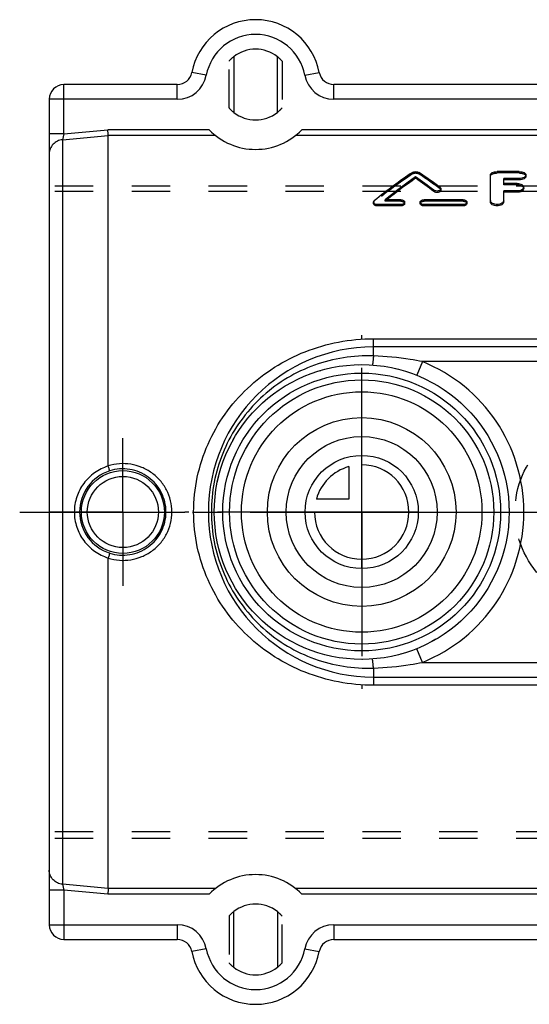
# Model space of a CAD drawing. Header units: millimetres. Extents: x 400 to 600, y 412 to 588.
# Tile 1 of 4: x 400 to 486, y 416 to 584. Entities that reach past the tile are written whole.
import ezdxf

# ---------------------------------------------------------------- set-up
doc = ezdxf.new("R2010")
doc.units = ezdxf.units.MM
doc.header["$LTSCALE"] = 65.185185
doc.linetypes.add('CENTER', pattern=[0.6, 0.375, -0.075, 0.075, -0.075])
doc.linetypes.add('HIDDEN', pattern=[0.2, 0.1, -0.1])
doc.layers.get('0').update_dxf_attribs({"linetype": 'CONTINUOUS'})
for name, color, linetype in [('ACHSEN_S', 7, 'CONTINUOUS'), ('DEFAULT_2', 8, 'HIDDEN'), ('FASEN', 7, 'CONTINUOUS'), ('FLAECHEN', 7, 'CONTINUOUS'), ('KOERPER', 7, 'CONTINUOUS'), ('KONST.EL_MIT_GEO', 7, 'CONTINUOUS'), ('KURVEN', 7, 'CONTINUOUS')]:
    doc.layers.add(name, color=color, linetype=linetype)

msp = doc.modelspace()

# ---------------------------------------------------------------- linework, layer by layer
at = {"color": 7, "linetype": 'Continuous'}
for p, q in [((436.3, 577.22), (436.3, 567.78)), ((443.7, 567.78), (443.7, 577.22)), ((432.14, 564.81), (414.96, 564.81)), ((552.14, 564.81), (447.86, 564.81)), ((415, 507.82), (415, 563.84)), ((433.22, 563.84), (415, 563.84)), ((553.22, 563.84), (446.78, 563.84)), ((415, 436.16), (415, 492.18)), ((433.22, 436.16), (415, 436.16)), ((553.22, 436.16), (446.78, 436.16)), ((432.14, 435.19), (414.96, 435.19)), ((552.14, 435.19), (447.86, 435.19)), ((436.3, 422.78), (436.3, 432.22)), ((443.7, 432.22), (443.7, 422.78))]:
    msp.add_line(p, q, dxfattribs=at)
for centre, radius, start, end in [((440, 572.5), 6, 51.9269, 128.0731), ((440, 572.5), 11, 224.373, 315.627), ((440, 427.5), 11, 44.373, 135.627), ((440, 427.5), 6, 231.9269, 308.0731)]:
    msp.add_arc(centre, radius, start, end, dxfattribs=at)
for points, knots in [([(415, 563.84), (415, 563.88), (414.99, 564), (414.98, 564.33), (414.97, 564.6), (414.96, 564.81)], [0, 0, 0, 0, 0.138238, 0.368652, 1, 1, 1, 1]), ([(415, 436.16), (415, 436.12), (414.99, 436), (414.98, 435.67), (414.97, 435.4), (414.96, 435.19)], [0, 0, 0, 0, 0.138239, 0.368652, 1, 1, 1, 1])]:
    msp.add_open_spline(points, degree=3, knots=knots, dxfattribs=at)
at = {"layer": 'ACHSEN_S', "color": 2, "linetype": 'CENTER'}
msp.add_line((400, 500), (600, 500), dxfattribs=at)
at = {"layer": 'DEFAULT_2', "color": 8, "linetype": 'HIDDEN'}
for p, q in [((435.5, 568.53), (435.5, 576.47)), ((444.5, 576.47), (444.5, 568.53)), ((435.5, 431.47), (435.5, 423.53)), ((444.5, 423.53), (444.5, 431.47))]:
    msp.add_line(p, q, dxfattribs=at)
for centre, start, end in [((440, 572.5), 128.0731, 138.5904), ((440, 572.5), 41.4096, 51.9269), ((440, 427.5), 221.4096, 231.9269), ((440, 427.5), 308.0731, 318.5904)]:
    msp.add_arc(centre, 6, start, end, dxfattribs=at)
at = {"layer": 'FASEN', "color": 7, "linetype": 'Continuous'}
for radius in [25, 23.56]:
    msp.add_circle((458, 500), radius, dxfattribs=at)
at = {"layer": 'FLAECHEN', "color": 2, "linetype": 'CENTER'}
for p, q in [((458, 500), (458, 530)), ((417.5, 500), (417.5, 512.52)), ((417.5, 500), (404.98, 500)), ((417.5, 500), (417.5, 487.48)), ((417.5, 500), (428, 500)), ((458, 500), (428, 500)), ((458, 500), (458, 470)), ((458, 500), (488, 500))]:
    msp.add_line(p, q, dxfattribs=at)
at = {"layer": 'KOERPER', "color": 8, "linetype": 'HIDDEN'}
for p, q in [((595, 555.25), (405, 555.25)), ((595, 554.34), (405, 554.34)), ((595, 445.74), (405, 445.74)), ((595, 444.65), (405, 444.65))]:
    msp.add_line(p, q, dxfattribs=at)
at = {"layer": 'KONST.EL_MIT_GEO', "color": 7, "linetype": 'Continuous'}
for p, q in [((431.65, 574.07), (429.19, 574.54)), ((448.35, 574.07), (450.81, 574.54)), ((407.5, 564.13), (407.5, 572.5)), ((426.73, 572.5), (407.5, 572.5)), ((426.73, 570), (426.73, 572.5)), ((453.27, 570), (453.27, 572.5)), ((546.73, 572.5), (453.27, 572.5)), ((405, 570), (405, 430)), ((426.73, 570), (405, 570)), ((546.73, 570), (453.27, 570)), ((407.5, 564.13), (414.96, 564.81)), ((407.5, 564.13), (405, 564.13)), ((407.5, 564.13), (407.28, 563.14)), ((407.28, 563.14), (415, 563.84)), ((407.28, 563.14), (407.28, 436.86)), ((467.15, 556.6), (467.15, 556.84)), ((479.82, 552.61), (479.82, 557.16)), ((484.73, 557.73), (480.95, 557.73)), ((482.09, 555.71), (482.09, 556.57)), ((484.73, 556.57), (482.09, 556.57)), ((484.73, 556.34), (482.09, 556.34)), ((484.73, 556.34), (484.73, 556.57)), ((485.86, 556.93), (485.86, 557.16)), ((470.24, 554.35), (470.24, 554.58)), ((471.43, 554.57), (471.43, 554.81)), ((484.35, 555.71), (482.09, 555.71)), ((482.09, 552.61), (482.09, 554.45)), ((484.35, 554.45), (482.09, 554.45)), ((484.35, 554.22), (484.35, 554.45)), ((485.48, 554.86), (485.48, 555.09)), ((464.62, 552.95), (461.98, 552.95)), ((475.19, 552.95), (468.58, 552.95)), ((484.35, 554.22), (482.09, 554.22)), ((460, 552.32), (460, 552.55)), ((460.66, 551.92), (460.66, 552.15)), ((464.62, 552.15), (460.66, 552.15)), ((464.62, 551.92), (460.66, 551.92)), ((464.62, 551.92), (464.62, 552.15)), ((465.28, 552.32), (465.28, 552.55)), ((467.92, 552.32), (467.92, 552.55)), ((468.58, 551.92), (468.58, 552.15)), ((475.19, 552.15), (468.58, 552.15)), ((475.19, 551.92), (468.58, 551.92)), ((475.19, 551.92), (475.19, 552.15)), ((475.85, 552.32), (475.85, 552.55)), ((460, 526.46), (460, 529.39)), ((460, 529.39), (527, 529.39)), ((527, 528), (460, 528)), ((468.3, 525.5), (467.36, 523.18)), ((510.27, 525.5), (468.3, 525.5)), ((468.3, 474.5), (467.36, 476.82)), ((468.3, 474.5), (510.27, 474.5)), ((460, 473.54), (460, 470.61)), ((460, 472), (527, 472)), ((527, 470.61), (460, 470.61)), ((407.28, 436.86), (407.5, 435.87)), ((415, 436.16), (407.28, 436.86)), ((407.5, 435.87), (405, 435.87)), ((407.5, 435.87), (407.5, 427.5)), ((414.96, 435.19), (407.5, 435.87)), ((405, 430), (426.73, 430)), ((426.73, 430), (426.73, 427.5)), ((453.27, 430), (546.73, 430)), ((453.27, 430), (453.27, 427.5)), ((407.5, 427.5), (426.73, 427.5)), ((431.65, 425.93), (429.19, 425.46)), ((448.35, 425.93), (450.81, 425.46)), ((453.27, 427.5), (546.73, 427.5))]:
    msp.add_line(p, q, dxfattribs=at)
at = {"layer": 'KONST.EL_MIT_GEO', "color": 8, "linetype": 'HIDDEN'}
for p, q in [((466.61, 557.36), (466.61, 557.6)), ((467.69, 557.36), (467.69, 557.6)), ((480.95, 557.5), (480.95, 557.73)), ((484.73, 557.5), (480.95, 557.5)), ((484.73, 557.5), (484.73, 557.73)), ((471.3, 554.8), (471.3, 555.03)), ((482.09, 555.48), (482.09, 555.71)), ((484.35, 555.48), (482.09, 555.48)), ((484.35, 555.48), (484.35, 555.71)), ((460.13, 552.56), (460.13, 552.79)), ((461.98, 552.72), (461.98, 552.95)), ((464.62, 552.72), (464.62, 552.95)), ((468.58, 552.72), (468.58, 552.95)), ((475.19, 552.72), (475.19, 552.95)), ((464.62, 552.72), (461.98, 552.72)), ((475.19, 552.72), (468.58, 552.72))]:
    msp.add_line(p, q, dxfattribs=at)
msp.add_circle((458, 500), 25, dxfattribs=at)
at = {"layer": 'KONST.EL_MIT_GEO', "color": 7, "linetype": 'Continuous'}
for centre, radius in [((458, 500), 22.4), ((458, 500), 20.4), ((417.5, 500), 7.03), ((417.5, 500), 6.03)]:
    msp.add_circle(centre, radius, dxfattribs=at)
for centre, radius, start, end in [((440, 572.5), 11, 10.6719, 169.3281), ((440, 572.5), 8.5, 10.6719, 169.3281), ((426.73, 575), 2.5, 270, 349.3281), ((453.27, 575), 2.5, 190.6719, 270), ((426.73, 575), 5, 270, 349.3281), ((453.27, 575), 5, 190.6719, 270), ((407.5, 570), 2.5, 90, 180), ((440, 572.5), 6, 231.9269, 308.0731), ((480.24, 552.84), 0.417, 180.034, 188.371), ((460, 500), 28, 90, 270), ((459, 499.96), 26.53, 87.8366, 91.9951), ((458, 500), 27.5, 291.9864, 68.0136), ((417.49, 500.01), 7.32, 107.7405, 180.046), ((417.49, 499.99), 7.32, 179.954, 252.2595), ((459, 500.04), 26.53, 268.0049, 272.1634), ((440, 427.5), 6, 51.9269, 128.0731), ((407.5, 430), 2.5, 180, 270), ((426.73, 425), 5, 10.6719, 90), ((453.27, 425), 5, 90, 169.3281), ((426.73, 425), 2.5, 10.6719, 90), ((440, 427.5), 8.5, 190.6719, 349.3281), ((453.27, 425), 2.5, 90, 169.3281), ((440, 427.5), 11, 190.6719, 349.3281)]:
    msp.add_arc(centre, radius, start, end, dxfattribs=at)
at = {"layer": 'KONST.EL_MIT_GEO', "color": 8, "linetype": 'HIDDEN'}
for centre, start, end in [((440, 572.5), 221.4096, 231.9269), ((440, 572.5), 308.0731, 318.5904), ((440, 427.5), 128.0731, 138.5904), ((440, 427.5), 41.4096, 51.9269)]:
    msp.add_arc(centre, 6, start, end, dxfattribs=at)
at = {"layer": 'KONST.EL_MIT_GEO', "color": 7, "linetype": 'Continuous'}
for centre, major_axis, start_param, end_param in [((458.6, 500), (40.51, 63.78), 0.794826, 0.92638), ((460.24, 500), (40.51, 63.78), 0.817513, 0.922379), ((460.24, 500), (40.32, 63.49), 0.816873, 0.916298), ((474.06, 500), (-40.51, 63.78), -0.880341, -0.817513), ((474.06, 500), (-40.32, 63.49), -0.87999, -0.816873), ((475.71, 500), (-40.51, 63.78), -0.868375, -0.794826)]:
    msp.add_ellipse(centre, major_axis=major_axis, ratio=0.44714, start_param=start_param, end_param=end_param, dxfattribs=at)
at = {"layer": 'KONST.EL_MIT_GEO', "color": 8, "linetype": 'HIDDEN'}
for centre, major_axis, start_param, end_param in [((458.6, 500), (40.32, 63.49), 0.794081, 0.926239), ((475.71, 500), (-40.32, 63.49), -0.86797, -0.794081), ((460.24, 500), (40.32, 63.49), 0.916298, 0.92222)]:
    msp.add_ellipse(centre, major_axis=major_axis, ratio=0.44714, start_param=start_param, end_param=end_param, dxfattribs=at)
at = {"layer": 'KONST.EL_MIT_GEO', "color": 7, "linetype": 'Continuous'}
for points, knots in [([(407.28, 563.14), (406.98, 563.12), (406.37, 562.95), (405.62, 562.41), (405.12, 561.64), (405, 561.03), (405, 560.73)], [0, 0, 0, 0, 0.253885, 0.505338, 0.753716, 1, 1, 1, 1]), ([(466.61, 557.6), (466.68, 557.65), (466.86, 557.71), (467.15, 557.74), (467.44, 557.71), (467.62, 557.65), (467.69, 557.6)], [0, 0, 0, 0, 0.228927, 0.5, 0.771073, 1, 1, 1, 1]), ([(479.82, 557.16), (479.82, 557.24), (479.9, 557.42), (480.17, 557.59), (480.53, 557.71), (480.81, 557.73), (480.95, 557.73)], [0, 0, 0, 0, 0.172452, 0.39643, 0.679891, 1, 1, 1, 1]), ([(484.73, 557.73), (484.87, 557.73), (485.15, 557.71), (485.51, 557.59), (485.78, 557.42), (485.86, 557.24), (485.86, 557.16)], [0, 0, 0, 0, 0.32011, 0.603571, 0.82756, 1, 1, 1, 1]), ([(485.86, 557.16), (485.86, 557.08), (485.78, 556.9), (485.51, 556.72), (485.15, 556.6), (484.87, 556.57), (484.73, 556.57)], [0, 0, 0, 0, 0.172999, 0.398397, 0.681723, 1, 1, 1, 1]), ([(485.86, 556.93), (485.86, 556.85), (485.78, 556.67), (485.51, 556.49), (485.15, 556.37), (484.87, 556.34), (484.73, 556.34)], [0, 0, 0, 0, 0.172882, 0.39825, 0.681627, 1, 1, 1, 1]), ([(471.43, 554.81), (471.43, 554.77), (471.41, 554.68), (471.31, 554.58), (471.16, 554.5), (470.91, 554.43), (470.59, 554.42), (470.34, 554.51), (470.24, 554.58)], [0, 0, 0, 0, 0.086261, 0.187231, 0.308133, 0.446182, 0.740867, 1, 1, 1, 1]), ([(471.43, 554.57), (471.43, 554.53), (471.41, 554.45), (471.31, 554.34), (471.16, 554.26), (470.98, 554.21), (470.78, 554.19), (470.53, 554.21), (470.34, 554.28), (470.24, 554.35)], [0, 0, 0, 0, 0.086124, 0.186954, 0.30771, 0.445603, 0.593238, 0.741166, 1, 1, 1, 1]), ([(471.3, 555.03), (471.34, 555), (471.41, 554.94), (471.43, 554.85), (471.43, 554.81)], [0, 0, 0, 0, 0.540206, 1, 1, 1, 1]), ([(484.35, 555.71), (484.5, 555.71), (484.77, 555.69), (485.14, 555.56), (485.4, 555.37), (485.48, 555.17), (485.48, 555.09)], [0, 0, 0, 0, 0.31172, 0.590948, 0.817697, 1, 1, 1, 1]), ([(485.48, 555.09), (485.48, 555), (485.4, 554.81), (485.14, 554.61), (484.77, 554.48), (484.5, 554.45), (484.35, 554.45)], [0, 0, 0, 0, 0.182776, 0.410856, 0.689957, 1, 1, 1, 1]), ([(485.48, 554.86), (485.48, 554.77), (485.4, 554.58), (485.14, 554.38), (484.77, 554.25), (484.5, 554.22), (484.35, 554.22)], [0, 0, 0, 0, 0.182711, 0.410776, 0.689905, 1, 1, 1, 1]), ([(460, 552.55), (460, 552.6), (460.03, 552.69), (460.09, 552.76), (460.13, 552.79)], [0, 0, 0, 0, 0.467033, 1, 1, 1, 1]), ([(464.62, 552.95), (464.71, 552.95), (464.87, 552.94), (465.08, 552.85), (465.24, 552.73), (465.28, 552.61), (465.28, 552.55)], [0, 0, 0, 0, 0.302912, 0.577732, 0.807572, 1, 1, 1, 1]), ([(467.92, 552.55), (467.92, 552.61), (467.97, 552.73), (468.12, 552.85), (468.34, 552.94), (468.5, 552.95), (468.58, 552.95)], [0, 0, 0, 0, 0.192428, 0.422268, 0.697087, 1, 1, 1, 1]), ([(475.19, 552.95), (475.27, 552.95), (475.44, 552.94), (475.65, 552.85), (475.81, 552.73), (475.85, 552.61), (475.85, 552.55)], [0, 0, 0, 0, 0.302912, 0.577732, 0.807572, 1, 1, 1, 1]), ([(482.09, 552.84), (482.09, 552.75), (482.02, 552.55), (481.76, 552.34), (481.41, 552.19), (481, 552.13), (480.59, 552.17), (480.22, 552.3), (479.94, 552.5), (479.84, 552.69), (479.83, 552.78)], [0, 0, 0, 0, 0.094951, 0.208347, 0.34353, 0.492867, 0.643773, 0.783181, 0.901852, 1, 1, 1, 1]), ([(460.66, 552.15), (460.58, 552.15), (460.41, 552.17), (460.2, 552.25), (460.04, 552.38), (460, 552.5), (460, 552.55)], [0, 0, 0, 0, 0.302034, 0.576797, 0.807353, 1, 1, 1, 1]), ([(460.66, 551.92), (460.58, 551.92), (460.41, 551.93), (460.2, 552.02), (460.04, 552.15), (460, 552.27), (460, 552.32)], [0, 0, 0, 0, 0.302046, 0.576816, 0.807369, 1, 1, 1, 1]), ([(465.28, 552.55), (465.28, 552.5), (465.24, 552.38), (465.08, 552.25), (464.87, 552.17), (464.71, 552.15), (464.62, 552.15)], [0, 0, 0, 0, 0.192652, 0.42322, 0.697976, 1, 1, 1, 1]), ([(465.28, 552.32), (465.28, 552.27), (465.24, 552.15), (465.08, 552.02), (464.87, 551.93), (464.71, 551.92), (464.62, 551.92)], [0, 0, 0, 0, 0.192636, 0.423201, 0.697964, 1, 1, 1, 1]), ([(468.58, 552.15), (468.5, 552.15), (468.34, 552.17), (468.12, 552.25), (467.97, 552.38), (467.92, 552.5), (467.92, 552.55)], [0, 0, 0, 0, 0.302024, 0.57678, 0.807349, 1, 1, 1, 1]), ([(468.58, 551.92), (468.5, 551.92), (468.34, 551.93), (468.12, 552.02), (467.97, 552.15), (467.92, 552.27), (467.92, 552.32)], [0, 0, 0, 0, 0.302036, 0.576799, 0.807365, 1, 1, 1, 1]), ([(475.85, 552.55), (475.85, 552.5), (475.81, 552.38), (475.65, 552.25), (475.44, 552.17), (475.27, 552.15), (475.19, 552.15)], [0, 0, 0, 0, 0.192652, 0.42322, 0.697976, 1, 1, 1, 1]), ([(475.85, 552.32), (475.85, 552.27), (475.81, 552.15), (475.65, 552.02), (475.44, 551.93), (475.27, 551.92), (475.19, 551.92)], [0, 0, 0, 0, 0.192636, 0.423201, 0.697964, 1, 1, 1, 1]), ([(482.09, 552.61), (482.09, 552.51), (482.01, 552.31), (481.75, 552.09), (481.38, 551.95), (480.95, 551.9), (480.53, 551.95), (480.16, 552.09), (479.9, 552.31), (479.82, 552.51), (479.82, 552.61)], [0, 0, 0, 0, 0.095845, 0.211107, 0.348722, 0.5, 0.651278, 0.788893, 0.904155, 1, 1, 1, 1]), ([(460, 470.61), (458.02, 470.61), (454.06, 470.99), (448.37, 472.63), (443.13, 475.3), (438.51, 478.89), (434.66, 483.3), (431.75, 488.42), (429.92, 494.06), (429.29, 500), (429.92, 505.94), (431.75, 511.58), (434.66, 516.7), (438.51, 521.11), (443.13, 524.7), (448.37, 527.37), (454.06, 529.01), (458.02, 529.39), (460, 529.39)], [0, 0, 0, 0, 0.063241, 0.126025, 0.1882, 0.249977, 0.311769, 0.373975, 0.436773, 0.5, 0.563227, 0.626025, 0.688231, 0.750023, 0.8118, 0.873975, 0.936759, 1, 1, 1, 1]), ([(458.08, 526.47), (456.38, 526.41), (453, 525.96), (448.16, 524.34), (443.71, 521.83), (439.82, 518.51), (436.64, 514.52), (434.28, 509.99), (432.83, 505.09), (432.34, 500), (432.83, 494.91), (434.28, 490.01), (436.64, 485.48), (439.82, 481.49), (443.71, 478.17), (448.16, 475.66), (453, 474.04), (456.38, 473.59), (458.08, 473.53)], [0, 0, 0, 0, 0.062503, 0.125, 0.187495, 0.249988, 0.312483, 0.374983, 0.437489, 0.5, 0.562511, 0.625017, 0.687517, 0.750012, 0.812505, 0.875, 0.937497, 1, 1, 1, 1]), ([(460, 526.46), (459.99, 526.35), (459.97, 526.15), (459.94, 525.85), (459.92, 525.59), (459.89, 525.36), (459.87, 525.19), (459.85, 525.07), (459.84, 525), (459.83, 524.96), (459.83, 524.95), (459.82, 524.93), (459.82, 524.93)], [0, 0, 0, 0, 0.212247, 0.40674, 0.578894, 0.725157, 0.842447, 0.928205, 0.958703, 0.980736, 0.994322, 1, 1, 1, 1]), ([(468.3, 525.5), (467.61, 525.64), (464.87, 526.13), (462.09, 526.39), (460, 526.46)], [0, 0, 0, 0, 0.250143, 1, 1, 1, 1]), ([(415, 507.8), (414.19, 507.53), (412.62, 506.75), (410.75, 504.92), (409.54, 502.59), (409.26, 500.86), (409.26, 500)], [0, 0, 0, 0, 0.249942, 0.499976, 0.749979, 1, 1, 1, 1]), ([(425.81, 500), (425.81, 500.64), (425.65, 501.94), (424.97, 503.77), (423.87, 505.38), (422.43, 506.69), (420.72, 507.64), (418.85, 508.17), (416.9, 508.26), (415.62, 508.01), (415, 507.82)], [0, 0, 0, 0, 0.125081, 0.250072, 0.374969, 0.499839, 0.624774, 0.749816, 0.874919, 1, 1, 1, 1]), ([(415.26, 506.97), (415.26, 507), (415.23, 507.08), (415.18, 507.25), (415.1, 507.5), (415.04, 507.69), (415, 507.8)], [0, 0, 0, 0, 0.083926, 0.297802, 0.615886, 1, 1, 1, 1]), ([(424.81, 500), (424.81, 500.57), (424.67, 501.72), (424.08, 503.35), (423.12, 504.79), (421.85, 505.97), (420.34, 506.82), (418.68, 507.3), (416.94, 507.37), (415.81, 507.15), (415.26, 506.97)], [0, 0, 0, 0, 0.125121, 0.250123, 0.374997, 0.499828, 0.624736, 0.749781, 0.874908, 1, 1, 1, 1]), ([(409.26, 500), (409.26, 499.14), (409.54, 497.41), (410.75, 495.08), (412.62, 493.25), (414.19, 492.47), (415, 492.2)], [0, 0, 0, 0, 0.250004, 0.500012, 0.75005, 1, 1, 1, 1]), ([(415, 492.18), (415.62, 491.99), (416.9, 491.74), (418.85, 491.83), (420.72, 492.36), (422.43, 493.31), (423.87, 494.62), (424.97, 496.23), (425.65, 498.06), (425.81, 499.35), (425.81, 500)], [0, 0, 0, 0, 0.125077, 0.25018, 0.375221, 0.500155, 0.625024, 0.74992, 0.874909, 1, 1, 1, 1]), ([(415.26, 493.03), (415.81, 492.85), (416.94, 492.63), (418.68, 492.7), (420.34, 493.18), (421.85, 494.03), (423.12, 495.21), (424.08, 496.65), (424.67, 498.28), (424.81, 499.43), (424.81, 500)], [0, 0, 0, 0, 0.125088, 0.250214, 0.375259, 0.500167, 0.624995, 0.749868, 0.874869, 1, 1, 1, 1]), ([(415.26, 493.03), (415.26, 493), (415.23, 492.92), (415.18, 492.75), (415.1, 492.5), (415.04, 492.31), (415, 492.2)], [0, 0, 0, 0, 0.083924, 0.297801, 0.615886, 1, 1, 1, 1]), ([(460, 473.54), (459.99, 473.65), (459.97, 473.85), (459.94, 474.15), (459.92, 474.41), (459.89, 474.64), (459.87, 474.81), (459.85, 474.93), (459.84, 475), (459.83, 475.04), (459.83, 475.05), (459.82, 475.07), (459.82, 475.07)], [0, 0, 0, 0, 0.212247, 0.406739, 0.578894, 0.725157, 0.842446, 0.928204, 0.958702, 0.980735, 0.994322, 1, 1, 1, 1]), ([(460, 473.54), (462.09, 473.61), (464.87, 473.87), (467.61, 474.36), (468.3, 474.5)], [0, 0, 0, 0, 0.749857, 1, 1, 1, 1]), ([(407.28, 436.86), (406.98, 436.88), (406.37, 437.05), (405.62, 437.59), (405.12, 438.36), (405, 438.97), (405, 439.27)], [0, 0, 0, 0, 0.253885, 0.505338, 0.753716, 1, 1, 1, 1])]:
    msp.add_open_spline(points, degree=3, knots=knots, dxfattribs=at)
at = {"layer": 'KONST.EL_MIT_GEO', "color": 8, "linetype": 'HIDDEN'}
for points, knots in [([(466.61, 557.36), (466.68, 557.41), (466.86, 557.48), (467.15, 557.51), (467.44, 557.48), (467.62, 557.41), (467.69, 557.36)], [0, 0, 0, 0, 0.228901, 0.5, 0.771098, 1, 1, 1, 1]), ([(479.82, 556.93), (479.82, 557), (479.9, 557.18), (480.17, 557.36), (480.53, 557.47), (480.81, 557.5), (480.95, 557.5)], [0, 0, 0, 0, 0.172331, 0.396273, 0.679785, 1, 1, 1, 1]), ([(484.73, 557.5), (484.87, 557.5), (485.15, 557.47), (485.51, 557.36), (485.78, 557.18), (485.86, 557), (485.86, 556.93)], [0, 0, 0, 0, 0.320216, 0.603729, 0.827681, 1, 1, 1, 1]), ([(471.3, 554.8), (471.34, 554.77), (471.41, 554.7), (471.43, 554.61), (471.43, 554.57)], [0, 0, 0, 0, 0.540255, 1, 1, 1, 1]), ([(484.35, 555.48), (484.5, 555.48), (484.77, 555.45), (485.14, 555.33), (485.4, 555.13), (485.48, 554.94), (485.48, 554.86)], [0, 0, 0, 0, 0.31178, 0.591037, 0.817764, 1, 1, 1, 1]), ([(460, 552.32), (460, 552.36), (460.03, 552.46), (460.09, 552.53), (460.13, 552.56)], [0, 0, 0, 0, 0.467022, 1, 1, 1, 1]), ([(464.62, 552.72), (464.71, 552.72), (464.87, 552.7), (465.08, 552.62), (465.24, 552.49), (465.28, 552.37), (465.28, 552.32)], [0, 0, 0, 0, 0.302928, 0.577755, 0.807589, 1, 1, 1, 1]), ([(467.92, 552.32), (467.92, 552.37), (467.97, 552.49), (468.12, 552.62), (468.34, 552.7), (468.5, 552.72), (468.58, 552.72)], [0, 0, 0, 0, 0.192411, 0.422245, 0.697071, 1, 1, 1, 1]), ([(475.19, 552.72), (475.27, 552.72), (475.44, 552.7), (475.65, 552.62), (475.81, 552.49), (475.85, 552.37), (475.85, 552.32)], [0, 0, 0, 0, 0.302928, 0.577755, 0.807589, 1, 1, 1, 1])]:
    msp.add_open_spline(points, degree=3, knots=knots, dxfattribs=at)
at = {"layer": 'KONST.EL_MIT_GEO', "color": 7, "linetype": 'Continuous'}
for points in [[(415, 507.8), (415, 507.8), (415, 507.81), (415, 507.82)], [(415, 492.18), (415, 492.19), (415, 492.2), (415.01, 492.2)]]:
    msp.add_open_spline(points, degree=3, dxfattribs=at)
at = {"layer": 'KURVEN', "color": 40, "linetype": 'Continuous'}
for p, q in [((455.8, 507.69), (455.8, 502.2)), ((458, 490.4), (458, 508)), ((455.8, 502.2), (450.31, 502.2)), ((467.6, 500), (450, 500))]:
    msp.add_line(p, q, dxfattribs=at)
for radius in [16, 12.8, 9.6]:
    msp.add_circle((458, 500), radius, dxfattribs=at)
at = {"layer": 'KURVEN', "color": 8, "linetype": 'HIDDEN'}
msp.add_circle((500, 500), 16, dxfattribs=at)
at = {"layer": 'KURVEN', "color": 40, "linetype": 'Continuous'}
for start, end in [(180, 90), (105.962, 164.038)]:
    msp.add_arc((458, 500), 8, start, end, dxfattribs=at)

doc.saveas('drawing.dxf')
